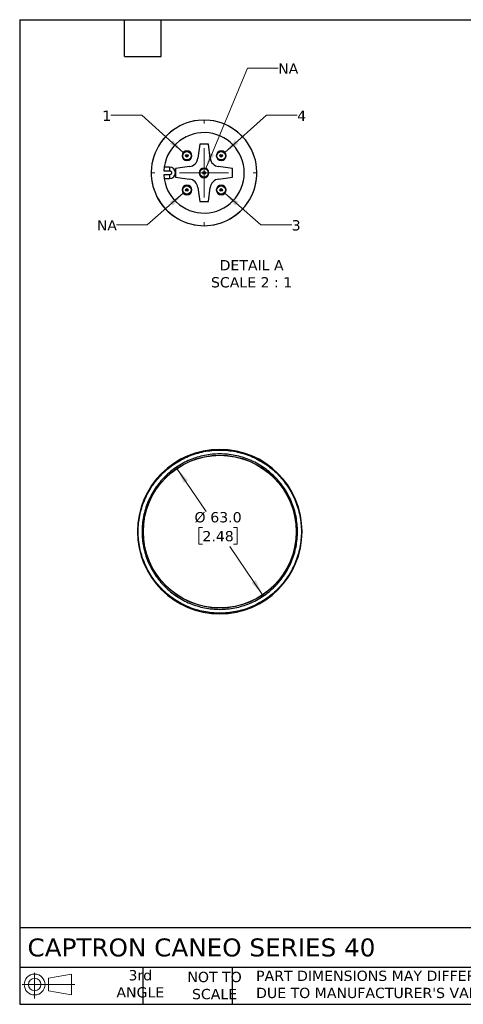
# Model space of a CAD drawing. Header units: millimetres. Extents: x 13 to 546, y 13 to 419.
# Tile 1 of 9: x 13 to 196, y 13 to 419. Entities that reach past the tile are written whole.
import ezdxf

# ---------------------------------------------------------------- set-up
doc = ezdxf.new("R2010")
doc.units = ezdxf.units.MM
doc.header["$LTSCALE"] = 2
doc.linetypes.add('SLD-Solid', pattern=[0])
doc.layers.add('TEXT', color=140, linetype='SLD-Solid', lineweight=25)
doc.styles.add('SLDTEXTSTYLE0', font='VERDANA.TTF')
doc.dimstyles.new('SLDDIMSTYLE0', dxfattribs={"dimtxt": 4.316016, "dimasz": 6.604, "dimexe": 0, "dimexo": 0.0625, "dimgap": 1.079004, "dimtad": 0, "dimtih": 1, "dimtoh": 1, "dimrnd": 1e-09, "dimzin": 4, "dimdsep": 46, "dimtxsty": 'SLDTEXTSTYLE0', "dimsah": 1, "dimcen": 0, "dimadec": 0, "dimazin": 1, "dimtfac": 1, "dimtofl": 0, "dimtmove": 0, "dimatfit": 3, "dimfxl": 0, "dimfrac": 2, "dimtolj": 1, "dimtzin": 12, "dimarcsym": 0})
doc.dimstyles.new('SLDDIMSTYLE4', dxfattribs={"dimtxt": 4.316016, "dimasz": 6.604, "dimexe": 0, "dimexo": 0.0625, "dimgap": 1.079004, "dimtad": 0, "dimtih": 1, "dimtoh": 1, "dimlfac": 0.25, "dimrnd": 1e-09, "dimzin": 12, "dimdsep": 46, "dimtxsty": 'SLDTEXTSTYLE0', "dimsah": 1, "dimcen": 0, "dimadec": 0, "dimazin": 3, "dimtfac": 1, "dimtofl": 0, "dimtmove": 0, "dimatfit": 3, "dimfxl": 0, "dimfrac": 2, "dimtolj": 1, "dimtzin": 12, "dimarcsym": 0})

# ---------------------------------------------------------------- blocks, each defined once
blk = doc.blocks.new('Block11')
at = {"color": 7, "linetype": 'SLD-Solid', "lineweight": 18}
for p, q in [((5.18, 10.62), (5.18, 0)), ((10.96, 8.33), (20.35, 10.06)), ((10.96, 3.19), (10.96, 8.33)), ((20.35, 10.06), (20.35, 1.46)), ((0, 5.76), (21.75, 5.76)), ((10.96, 3.19), (20.35, 1.46))]:
    blk.add_line(p, q, dxfattribs=at)
for radius in [4.3, 2.57]:
    blk.add_circle((5.18, 5.76), radius, dxfattribs=at)
blk = doc.blocks.new('Block12')
at = {"color": 7, "linetype": 'Continuous'}
blk.add_blockref('Block11', (0, 0), dxfattribs=at)
blk = doc.blocks.new('_D')
at = {"color": 7, "linetype": 'SLD-Solid', "lineweight": 0}
for p, q in [((77.57, 233.86), (89.61, 216.13)), ((88.09, 209.52), (86.64, 209.52)), ((86.64, 209.52), (86.64, 202.66)), ((100.92, 209.52), (102.37, 209.52)), ((102.37, 209.52), (102.37, 202.66)), ((86.64, 202.66), (88.09, 202.66)), ((112.95, 181.73), (99.4, 201.69)), ((102.37, 202.66), (100.92, 202.66))]:
    blk.add_line(p, q, dxfattribs=at)
at = {"color": 7, "linetype": 'SLD-Solid', "lineweight": 18}
for points in [[(77.57, 233.86), (80.44, 227.82), (82.12, 228.96)], [(112.95, 181.73), (110.09, 187.76), (108.4, 186.62)]]:
    blk.add_solid(points, dxfattribs=at)
at = {"color": 7, "linetype": 'SLD-Solid', "lineweight": 18, "char_height": 4.233, "attachment_point": 1, "style": 'SLDTEXTSTYLE0'}
for s, insert in [('%%c', (84.83, 215.86)), ('63.0', (91.35, 215.86)), ('2.48', (88.09, 208.04))]:
    blk.add_mtext(s, dxfattribs=dict(at, insert=insert))
blk = doc.blocks.new('_D_6')
at = {"color": 7, "linetype": 'SLD-Solid', "lineweight": 0}
for p, q in [((63.05, 379.63), (50.35, 379.63)), ((80.21, 364.29), (63.05, 379.63))]:
    blk.add_line(p, q, dxfattribs=at)
at = {"color": 7, "linetype": 'SLD-Solid', "lineweight": 18}
blk.add_solid([(80.21, 364.29), (75.96, 369.45), (74.61, 367.93)], dxfattribs=at)
at = {"color": 7, "linetype": 'SLD-Solid', "lineweight": 18, "insert": (46.76, 381.58), "char_height": 4.23, "attachment_point": 1, "style": 'SLDTEXTSTYLE0'}
blk.add_mtext('1', dxfattribs=at)
blk = doc.blocks.new('_D_7')
at = {"color": 7, "linetype": 'SLD-Solid', "lineweight": 0}
for p, q in [((80.19, 347.49), (65.29, 334.39)), ((65.29, 334.39), (52.59, 334.39))]:
    blk.add_line(p, q, dxfattribs=at)
at = {"color": 7, "linetype": 'SLD-Solid', "lineweight": 18}
blk.add_solid([(80.19, 347.49), (74.56, 343.9), (75.91, 342.37)], dxfattribs=at)
at = {"color": 7, "linetype": 'SLD-Solid', "lineweight": 18, "insert": (44.51, 336.34), "char_height": 4.233, "attachment_point": 1, "style": 'SLDTEXTSTYLE0'}
blk.add_mtext('NA', dxfattribs=at)
blk = doc.blocks.new('_D_8')
at = {"color": 7, "linetype": 'SLD-Solid', "lineweight": 0}
for p, q in [((97.34, 347.49), (112.24, 334.39)), ((112.24, 334.39), (124.94, 334.39))]:
    blk.add_line(p, q, dxfattribs=at)
at = {"color": 7, "linetype": 'SLD-Solid', "lineweight": 18}
blk.add_solid([(97.34, 347.49), (101.63, 342.37), (102.97, 343.9)], dxfattribs=at)
at = {"color": 7, "linetype": 'SLD-Solid', "lineweight": 18, "insert": (124.94, 336.34), "char_height": 4.23, "attachment_point": 1, "style": 'SLDTEXTSTYLE0'}
blk.add_mtext('3', dxfattribs=at)
blk = doc.blocks.new('_D_9')
at = {"color": 7, "linetype": 'SLD-Solid', "lineweight": 0}
for p, q in [((97.33, 364.29), (114.5, 379.63)), ((114.5, 379.63), (127.2, 379.63))]:
    blk.add_line(p, q, dxfattribs=at)
at = {"color": 7, "linetype": 'SLD-Solid', "lineweight": 18}
blk.add_solid([(97.33, 364.29), (102.93, 367.93), (101.58, 369.45)], dxfattribs=at)
at = {"color": 7, "linetype": 'SLD-Solid', "lineweight": 18, "insert": (127.2, 381.58), "char_height": 4.23, "attachment_point": 1, "style": 'SLDTEXTSTYLE0'}
blk.add_mtext('4', dxfattribs=at)
blk = doc.blocks.new('_D_10')
at = {"color": 7, "linetype": 'SLD-Solid', "lineweight": 0}
for p, q in [((89.53, 357.73), (106.65, 399.08)), ((106.65, 399.08), (119.35, 399.08))]:
    blk.add_line(p, q, dxfattribs=at)
at = {"color": 7, "linetype": 'SLD-Solid', "lineweight": 18}
blk.add_solid([(89.53, 357.73), (93, 363.45), (91.12, 364.22)], dxfattribs=at)
at = {"color": 7, "linetype": 'SLD-Solid', "lineweight": 18, "insert": (119.35, 401.03), "char_height": 4.233, "attachment_point": 1, "style": 'SLDTEXTSTYLE0'}
blk.add_mtext('NA', dxfattribs=at)
blk = doc.blocks.new('SW_CENTERMARKSYMBOL_0')
at = {"color": 0, "linetype": 'SLD-Solid', "lineweight": 18}
for p, q in [((0, 20.32), (0, 21.8)), ((0, 0), (0, 10.16)), ((-20.32, 0), (-21.8, 0)), ((0, 0), (-10.16, 0)), ((0, 0), (0, -10.16)), ((0, 0), (10.16, 0)), ((20.32, 0), (21.8, 0)), ((0, -20.32), (0, -21.8))]:
    blk.add_line(p, q, dxfattribs=at)

msp = doc.modelspace()

# ---------------------------------------------------------------- linework, layer by layer
for p, q in [((88.768, 377.684), (86.283, 377.542)), ((91.253, 377.542), (88.768, 377.684)), ((86.968, 367.684), (86.205, 361.891)), ((90.568, 367.684), (86.968, 367.684)), ((91.331, 361.891), (90.568, 367.684)), ((74.568, 358.284), (72.342, 358.284)), ((74.568, 358.284), (74.568, 356.684)), ((82.762, 358.447), (76.968, 357.684)), ((76.968, 357.684), (76.968, 355.884)), ((100.568, 357.684), (94.774, 358.447)), ((100.568, 354.084), (100.568, 357.684)), ((72.187, 356.684), (74.568, 356.684)), ((74.568, 355.084), (72.187, 355.084)), ((74.568, 355.084), (74.568, 353.484)), ((76.968, 355.884), (76.968, 354.084)), ((76.968, 354.084), (82.762, 353.322)), ((94.774, 353.322), (100.568, 354.084)), ((72.342, 353.484), (74.568, 353.484)), ((86.205, 349.878), (86.968, 344.084)), ((90.568, 344.084), (91.331, 349.878)), ((86.968, 344.084), (90.568, 344.084))]:
    msp.add_line(p, q)
at = {"flags": 128}
for points in [[(74.027, 339.824), (75.954, 338.248), (78.048, 336.902)], [(99.488, 336.902), (101.582, 338.248), (103.509, 339.824)]]:
    msp.add_lwpolyline(points, dxfattribs=at)
at = {"color": 7, "linetype": 'SLD-Solid', "lineweight": 18}
msp.add_circle((88.768, 355.884), 21.8, dxfattribs=at)
for centre, radius in [((81.697, 362.956), 1.732), ((81.697, 362.956), 0.546), ((81.697, 362.956), 0.2), ((95.839, 362.956), 1.732), ((95.839, 362.956), 0.546), ((95.839, 362.956), 0.2), ((88.768, 355.884), 1.732), ((88.768, 355.884), 0.546), ((88.768, 355.884), 0.2), ((81.697, 348.813), 1.732), ((95.839, 348.813), 1.732), ((81.697, 348.813), 0.546), ((81.697, 348.813), 0.2), ((95.839, 348.813), 0.546), ((95.839, 348.813), 0.2), ((95.264, 207.793), 31.55), ((95.264, 207.793), 31.5)]:
    msp.add_circle(centre, radius)
for centre, radius, start, end in [((88.768, 355.884), 21.8, 96.5455, 227.4545), ((88.768, 355.884), 21.8, 312.5455, 83.4545), ((88.768, 355.884), 16.6, 182.76231, 177.23769), ((81.697, 362.956), 2, 45, 225), ((81.697, 362.956), 2, 225, 45), ((82.239, 362.413), 4, 277.5, 352.5), ((95.296, 362.413), 4, 187.5, 262.5), ((95.839, 362.956), 2, 45, 225), ((95.839, 362.956), 2, 225, 45), ((74.568, 355.884), 2.4, 270.00001, 89.99999), ((88.768, 355.884), 2, 45, 225), ((88.768, 355.884), 2, 225, 45), ((81.697, 348.813), 2, 45, 225), ((81.697, 348.813), 2, 225, 45), ((82.239, 349.356), 4, 7.5, 82.5), ((95.296, 349.356), 4, 97.5, 172.5), ((95.839, 348.813), 2, 45, 225), ((95.839, 348.813), 2, 225, 45), ((88.768, 355.884), 21.8, 240.54549, 299.45451), ((95.264, 207.793), 33.95, 0, 180), ((95.264, 207.793), 33.95, 180, 0)]:
    msp.add_arc(centre, radius, start, end)
for points, knots in [([(74.568, 356.684), (74.672, 356.674), (74.883, 356.652), (75.103, 356.493), (75.239, 356.334), (75.339, 356.149), (75.377, 355.937), (75.36, 355.728), (75.3, 355.527), (75.178, 355.348), (75.012, 355.212), (74.825, 355.112), (74.669, 355.095), (74.568, 355.084)], [0, 0, 0, 0, 0.1239478, 0.2495101, 0.3124314, 0.3734978, 0.4998107, 0.562707, 0.6237699, 0.7500673, 0.8136882, 0.8803101, 1, 1, 1, 1]), ([(61.603, 207.793), (61.603, 209.996), (61.82, 212.199), (62.679, 216.521), (63.322, 218.64), (65.008, 222.71), (66.052, 224.663), (68.5, 228.326), (69.904, 230.038), (73.02, 233.153), (74.731, 234.558), (78.395, 237.006), (80.347, 238.049), (84.418, 239.735), (86.536, 240.378), (90.858, 241.238), (93.061, 241.455), (95.264, 241.455)], [0, 0, 0, 0, 0.125, 0.125, 0.25, 0.25, 0.375, 0.375, 0.5, 0.5, 0.625, 0.625, 0.75, 0.75, 0.875, 0.875, 1, 1, 1, 1]), ([(95.264, 239.862), (93.165, 239.862), (91.066, 239.655), (86.949, 238.836), (84.931, 238.224), (81.053, 236.617), (79.193, 235.623), (75.703, 233.291), (74.072, 231.953), (71.104, 228.985), (69.766, 227.355), (67.434, 223.864), (66.44, 222.004), (64.834, 218.126), (64.221, 216.108), (63.402, 211.991), (63.196, 209.892), (63.196, 205.694), (63.402, 203.596), (64.221, 199.479), (64.834, 197.46), (66.44, 193.582), (67.434, 191.722), (69.766, 188.232), (71.104, 186.602), (74.072, 183.633), (75.703, 182.296), (79.193, 179.963), (81.053, 178.969), (84.931, 177.363), (86.949, 176.751), (91.066, 175.932), (93.165, 175.725), (95.264, 175.725)], [0, 0, 0, 0, 0.0625, 0.0625, 0.125, 0.125, 0.1875, 0.1875, 0.25, 0.25, 0.3125, 0.3125, 0.375, 0.375, 0.4375, 0.4375, 0.5, 0.5, 0.5625, 0.5625, 0.625, 0.625, 0.6875, 0.6875, 0.75, 0.75, 0.8125, 0.8125, 0.875, 0.875, 0.9375, 0.9375, 1, 1, 1, 1]), ([(95.264, 241.455), (97.467, 241.455), (99.67, 241.238), (103.992, 240.378), (106.11, 239.735), (110.181, 238.049), (112.133, 237.006), (115.797, 234.558), (117.508, 233.153), (120.624, 230.038), (122.028, 228.326), (124.476, 224.663), (125.52, 222.71), (127.206, 218.64), (127.849, 216.521), (128.708, 212.199), (128.925, 209.996), (128.925, 207.793)], [0, 0, 0, 0, 0.125, 0.125, 0.25, 0.25, 0.375, 0.375, 0.5, 0.5, 0.625, 0.625, 0.75, 0.75, 0.875, 0.875, 1, 1, 1, 1]), ([(95.264, 175.725), (97.363, 175.725), (99.462, 175.932), (103.579, 176.751), (105.597, 177.363), (109.475, 178.969), (111.335, 179.963), (114.825, 182.296), (116.455, 183.633), (119.424, 186.602), (120.762, 188.232), (123.094, 191.722), (124.088, 193.582), (125.694, 197.46), (126.307, 199.479), (127.125, 203.596), (127.332, 205.694), (127.332, 209.892), (127.125, 211.991), (126.307, 216.108), (125.694, 218.126), (124.088, 222.004), (123.094, 223.864), (120.762, 227.355), (119.424, 228.985), (116.455, 231.953), (114.825, 233.291), (111.335, 235.623), (109.475, 236.617), (105.597, 238.224), (103.579, 238.836), (99.462, 239.655), (97.363, 239.862), (95.264, 239.862)], [0, 0, 0, 0, 0.0625, 0.0625, 0.125, 0.125, 0.1875, 0.1875, 0.25, 0.25, 0.3125, 0.3125, 0.375, 0.375, 0.4375, 0.4375, 0.5, 0.5, 0.5625, 0.5625, 0.625, 0.625, 0.6875, 0.6875, 0.75, 0.75, 0.8125, 0.8125, 0.875, 0.875, 0.9375, 0.9375, 1, 1, 1, 1]), ([(61.603, 207.793), (61.595, 207.793), (61.572, 207.793), (61.538, 207.793), (61.501, 207.793), (61.469, 207.793), (61.44, 207.793), (61.416, 207.793), (61.395, 207.793), (61.377, 207.793), (61.361, 207.793), (61.349, 207.793), (61.339, 207.793), (61.331, 207.793), (61.325, 207.793), (61.32, 207.793), (61.317, 207.793), (61.315, 207.793), (61.314, 207.793), (61.314, 207.793), (61.314, 207.793)], [0.29611951, 0.29611951, 0.29611951, 0.29611951, 0.31510264, 0.35325409, 0.39137737, 0.42947767, 0.46755936, 0.50562606, 0.54368084, 0.58172621, 0.61976431, 0.65779685, 0.69582528, 0.73385075, 0.77187416, 0.80989623, 0.84791749, 0.8859383, 0.92230493, 0.97718881, 0.97718881, 0.97718881, 0.97718881]), ([(95.264, 174.132), (93.061, 174.132), (90.858, 174.349), (86.536, 175.209), (84.418, 175.851), (80.347, 177.537), (78.395, 178.581), (74.731, 181.029), (73.02, 182.433), (69.904, 185.549), (68.5, 187.26), (66.052, 190.924), (65.008, 192.876), (63.322, 196.947), (62.679, 199.065), (61.82, 203.387), (61.603, 205.59), (61.603, 207.793)], [0, 0, 0, 0, 0.125, 0.125, 0.25, 0.25, 0.375, 0.375, 0.5, 0.5, 0.625, 0.625, 0.75, 0.75, 0.875, 0.875, 1, 1, 1, 1]), ([(128.925, 207.793), (128.925, 205.59), (128.708, 203.387), (127.849, 199.065), (127.206, 196.947), (125.52, 192.876), (124.476, 190.924), (122.028, 187.26), (120.624, 185.549), (117.508, 182.433), (115.797, 181.029), (112.133, 178.581), (110.181, 177.537), (106.11, 175.851), (103.992, 175.209), (99.67, 174.349), (97.467, 174.132), (95.264, 174.132)], [0, 0, 0, 0, 0.125, 0.125, 0.25, 0.25, 0.375, 0.375, 0.5, 0.5, 0.625, 0.625, 0.75, 0.75, 0.875, 0.875, 1, 1, 1, 1]), ([(128.925, 207.793), (128.933, 207.793), (128.956, 207.793), (128.99, 207.793), (129.027, 207.793), (129.059, 207.793), (129.088, 207.793), (129.112, 207.793), (129.133, 207.793), (129.151, 207.793), (129.166, 207.793), (129.179, 207.793), (129.189, 207.793), (129.197, 207.793), (129.203, 207.793), (129.208, 207.793), (129.211, 207.793), (129.213, 207.793), (129.214, 207.793), (129.214, 207.793), (129.214, 207.793)], [0.29611951, 0.29611951, 0.29611951, 0.29611951, 0.31510264, 0.35325409, 0.39137737, 0.42947767, 0.46755936, 0.50562606, 0.54368084, 0.58172621, 0.61976431, 0.65779685, 0.69582528, 0.73385075, 0.77187416, 0.80989623, 0.84791749, 0.8859383, 0.92230493, 0.97718881, 0.97718881, 0.97718881, 0.97718881])]:
    msp.add_open_spline(points, degree=3, knots=knots)
at = {"layer": 'TEXT'}
for p, q in [((12.7, 419.1), (546.1, 419.1)), ((12.7, 419.1), (12.7, 12.7)), ((55.88, 403.86), (55.88, 419.1)), ((71.12, 403.86), (71.12, 419.1)), ((55.88, 403.86), (71.12, 403.86)), ((546.1, 44.252), (12.7, 44.252)), ((546.1, 27.94), (12.7, 27.94)), ((63.5, 27.94), (63.5, 12.7)), ((100.423, 27.94), (100.423, 12.7)), ((12.7, 12.7), (546.1, 12.7))]:
    msp.add_line(p, q, dxfattribs=at)

# ---------------------------------------------------------------- block references
at = {"color": 7, "linetype": 'Continuous', "lineweight": 0}
msp.add_blockref('SW_CENTERMARKSYMBOL_0', (88.768, 355.884), dxfattribs=at)
at = {"layer": 'TEXT'}
msp.add_blockref('Block12', (13.676, 15.108), dxfattribs=at)

# ---------------------------------------------------------------- texts
at = {"color": 7, "linetype": 'Continuous', "lineweight": 0, "insert": (108.392, 319.883), "char_height": 4.23333, "attachment_point": 2, "style": 'SLDTEXTSTYLE0'}
msp.add_mtext('DETAIL A^JSCALE 2 : 1', dxfattribs=at)
at = {"layer": 'TEXT', "style": 'SLDTEXTSTYLE0'}
for s, insert, char_height, attachment_point in [('CAPTRON CANEO SERIES 40', (15.931, 39.881), 7.40833, 1), ('3rd^JANGLE', (62.466, 26.817), 4.2333, 2), ('NOT TO^JSCALE', (93.112, 26.111), 4.23333, 2), ("PART DIMENSIONS MAY DIFFER SLIGHTLY ^JDUE TO MANUFACTURER'S VARIANCES", (110.239, 26.581), 4.23333, 1)]:
    msp.add_mtext(s, dxfattribs=dict(at, insert=insert, char_height=char_height, attachment_point=attachment_point))

# ---------------------------------------------------------------- dimensions: what is measured, and where the dimension line sits
at = {"color": 7, "linetype": 'SLD-Solid', "lineweight": 18}
for center, mpoint, text, picture, middle in [((88.768, 355.884), (89.533, 357.732), 'NA', '_D_10', (123.388, 399.084)), ((81.697, 362.956), (80.206, 364.289), '1', '_D_6', (48.553, 379.632)), ((95.839, 362.956), (97.33, 364.288), '4', '_D_9', (128.995, 379.632)), ((81.697, 348.813), (80.195, 347.493), 'NA', '_D_7', (48.553, 334.394)), ((95.839, 348.813), (97.341, 347.493), '3', '_D_8', (126.737, 334.394))]:
    dim = msp.add_radius_dim(center=center, mpoint=mpoint, text=text, dimstyle='SLDDIMSTYLE4', override={"dimpost": '<>'}, dxfattribs=at)
    dim.commit()
    dim.dimension.update_dxf_attribs({"geometry": picture, "text_midpoint": middle, "dimtype": 164})
dim = msp.add_diameter_dim_2p(p1=(77.574, 233.857), p2=(112.954, 181.73), dimstyle='SLDDIMSTYLE0', dxfattribs=at)
dim.commit()
dim.dimension.update_dxf_attribs({"geometry": '_D', "text_midpoint": (94.505, 208.911), "dimtype": 163})

doc.saveas('drawing.dxf')
